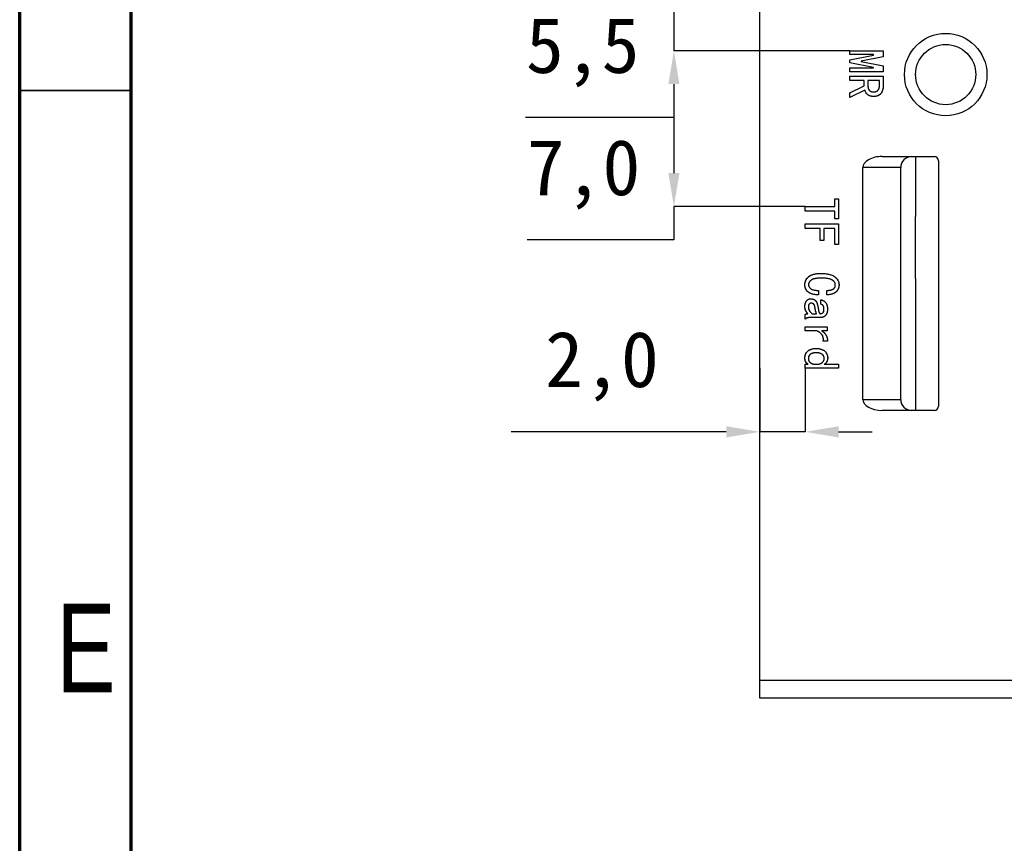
# Model space of a CAD drawing. Header units: millimetres. Extents: x 1635 to 1825, y 2196 to 2483.
# Tile 10 of 14: x 1635 to 1679, y 2406 to 2442. Entities that reach past the tile are written whole.
import ezdxf

# ---------------------------------------------------------------- set-up
doc = ezdxf.new("R2010")
doc.units = ezdxf.units.MM
doc.styles.add('SLDTEXTSTYLE1', font='TXT', dxfattribs={"width": 0.75})
doc.styles.add('样式 1', font='simhei.ttf', dxfattribs={"height": 2.5})
doc.dimstyles.new('1', dxfattribs={"dimtxt": 2.5, "dimasz": 1.5, "dimexe": 0, "dimexo": 0, "dimgap": 1.524, "dimtad": 1, "dimtih": 1, "dimtoh": 1, "dimdec": 1, "dimzin": 1, "dimtxsty": '样式 1', "dimcen": 2.5, "dimclrd": 3, "dimclre": 3, "dimclrt": 3, "dimadec": 3, "dimazin": 0, "dimtfac": 1, "dimtdec": 1, "dimtmove": 0, "dimatfit": 3, "dimfxl": 1, "dimtfillclr": 3, "dimtzin": 1, "dimarcsym": 0})

# ---------------------------------------------------------------- blocks, each defined once
blk = doc.blocks.new('*D10')
at = {"color": 3, "lineweight": -2, "transparency": 16777216}
for p, q in [((1664.353, 2448.049), (1664.353, 2449.549)), ((1672.249, 2446.549), (1664.353, 2446.549)), ((1664.353, 2446.549), (1664.353, 2441.091)), ((1672.249, 2441.091), (1664.353, 2441.091)), ((1664.353, 2439.591), (1664.353, 2438.091)), ((1664.353, 2438.091), (1657.689, 2438.091))]:
    blk.add_line(p, q, dxfattribs=at)
at = {"color": 3, "transparency": 16777216}
for points in [[(1664.103, 2448.049), (1664.603, 2448.049), (1664.353, 2446.549)], [(1664.103, 2439.591), (1664.603, 2439.591), (1664.353, 2441.091)]]:
    blk.add_solid(points, dxfattribs=at)
at = {"layer": 'Defpoints', "color": 0, "transparency": 16777216}
for p in [(1672.249, 2446.549), (1664.353, 2441.091), (1672.249, 2441.091)]:
    blk.add_point(p, dxfattribs=at)
at = {"color": 3, "transparency": 16777216, "insert": (1660.259, 2441.019), "char_height": 2.5, "attachment_point": 5, "style": '样式 1'}
blk.add_mtext('5,5', dxfattribs=at)
blk = doc.blocks.new('*D11')
at = {"color": 3, "lineweight": -2, "transparency": 16777216}
for p, q in [((1672.249, 2441.091), (1664.353, 2441.091)), ((1664.353, 2439.591), (1664.353, 2435.598)), ((1670.249, 2434.098), (1664.353, 2434.098)), ((1664.353, 2434.098), (1664.353, 2432.598)), ((1664.353, 2432.598), (1657.759, 2432.598))]:
    blk.add_line(p, q, dxfattribs=at)
at = {"color": 3, "transparency": 16777216}
for points in [[(1664.103, 2439.591), (1664.603, 2439.591), (1664.353, 2441.091)], [(1664.103, 2435.598), (1664.603, 2435.598), (1664.353, 2434.098)]]:
    blk.add_solid(points, dxfattribs=at)
at = {"layer": 'Defpoints', "color": 0, "transparency": 16777216}
for p in [(1672.249, 2441.091), (1664.353, 2434.098), (1670.249, 2434.098)]:
    blk.add_point(p, dxfattribs=at)
at = {"color": 3, "transparency": 16777216, "insert": (1660.294, 2435.534), "char_height": 2.5, "attachment_point": 5, "style": '样式 1'}
blk.add_mtext('7,0', dxfattribs=at)
blk = doc.blocks.new('*D12')
at = {"color": 3, "lineweight": -2, "transparency": 16777216}
for p, q in [((1668.205, 2426.844), (1668.205, 2423.988)), ((1670.249, 2426.844), (1670.249, 2423.988)), ((1666.705, 2423.988), (1657.045, 2423.988)), ((1670.249, 2423.988), (1668.205, 2423.988)), ((1671.749, 2423.988), (1673.249, 2423.988))]:
    blk.add_line(p, q, dxfattribs=at)
at = {"color": 3, "transparency": 16777216}
for points in [[(1666.705, 2424.238), (1666.705, 2423.738), (1668.205, 2423.988)], [(1671.749, 2424.238), (1671.749, 2423.738), (1670.249, 2423.988)]]:
    blk.add_solid(points, dxfattribs=at)
at = {"layer": 'Defpoints', "color": 0, "transparency": 16777216}
for p in [(1668.205, 2426.844), (1670.249, 2426.844), (1668.205, 2423.988)]:
    blk.add_point(p, dxfattribs=at)
at = {"color": 3, "transparency": 16777216, "insert": (1661.125, 2426.923), "char_height": 2.5, "attachment_point": 5, "style": '样式 1'}
blk.add_mtext('2,0', dxfattribs=at)

msp = doc.modelspace()

# ---------------------------------------------------------------- linework, layer by layer
at = {"color": 7, "linetype": 'Continuous', "lineweight": 70}
for p, q in [((1634.978, 2195.802), (1634.978, 2482.802)), ((1639.978, 2200.802), (1639.978, 2477.802))]:
    msp.add_line(p, q, dxfattribs=at)
at = {"color": 7, "linetype": 'Continuous', "lineweight": 25}
for p, q in [((1668.205, 2412.845), (1668.205, 2471.245)), ((1672.249, 2441.091), (1673.749, 2441.091)), ((1672.249, 2440.915), (1672.249, 2441.091)), ((1673.319, 2440.915), (1672.249, 2440.915)), ((1672.249, 2440.687), (1673.319, 2440.898)), ((1673.749, 2440.819), (1672.758, 2440.626)), ((1673.319, 2440.898), (1673.319, 2440.915)), ((1673.749, 2441.091), (1673.749, 2440.819)), ((1672.249, 2440.547), (1672.249, 2440.687)), ((1673.319, 2440.337), (1672.249, 2440.547)), ((1672.758, 2440.626), (1672.758, 2440.608)), ((1672.758, 2440.608), (1673.749, 2440.415)), ((1673.749, 2440.415), (1673.749, 2440.144)), ((1672.249, 2440.319), (1673.319, 2440.319)), ((1672.249, 2440.144), (1672.249, 2440.319)), ((1673.749, 2440.144), (1672.249, 2440.144)), ((1672.249, 2439.951), (1673.749, 2439.951)), ((1672.249, 2439.749), (1672.249, 2439.951)), ((1673.319, 2440.319), (1673.319, 2440.337)), ((1673.749, 2439.951), (1673.749, 2439.512)), ((1672.898, 2439.749), (1672.249, 2439.749)), ((1672.249, 2439.205), (1672.898, 2439.521)), ((1672.898, 2439.521), (1672.898, 2439.749)), ((1673.582, 2439.749), (1673.065, 2439.749)), ((1673.065, 2439.749), (1673.065, 2439.503)), ((1673.582, 2439.556), (1673.582, 2439.749)), ((1672.925, 2439.328), (1672.249, 2438.994)), ((1672.249, 2438.994), (1672.249, 2439.205)), ((1673.702, 2436.345), (1676.035, 2436.345)), ((1675.205, 2436.345), (1675.205, 2433.65)), ((1676.235, 2436.145), (1676.235, 2425.145)), ((1672.835, 2425.445), (1672.835, 2435.845)), ((1674.535, 2435.845), (1672.835, 2435.845)), ((1674.535, 2425.445), (1674.535, 2435.845)), ((1671.582, 2434.449), (1671.749, 2434.449)), ((1671.582, 2434.098), (1671.582, 2434.449)), ((1671.749, 2434.449), (1671.749, 2433.545)), ((1670.249, 2434.098), (1671.582, 2434.098)), ((1670.249, 2433.896), (1670.249, 2434.098)), ((1671.582, 2433.896), (1670.249, 2433.896)), ((1671.582, 2433.545), (1671.582, 2433.896)), ((1670.249, 2433.317), (1671.749, 2433.317)), ((1670.249, 2433.116), (1670.249, 2433.317)), ((1671.749, 2433.545), (1671.582, 2433.545)), ((1671.749, 2433.317), (1671.749, 2432.396)), ((1675.205, 2430.865), (1675.205, 2433.65)), ((1670.925, 2433.116), (1670.249, 2433.116)), ((1670.925, 2432.572), (1670.925, 2433.116)), ((1671.091, 2433.116), (1671.091, 2432.572)), ((1671.582, 2433.116), (1671.091, 2433.116)), ((1671.582, 2432.396), (1671.582, 2433.116)), ((1671.091, 2432.572), (1670.925, 2432.572)), ((1671.749, 2432.396), (1671.582, 2432.396)), ((1675.205, 2430.865), (1675.205, 2424.945)), ((1670.846, 2430.335), (1670.846, 2430.133)), ((1671.214, 2430.142), (1671.214, 2430.335)), ((1670.942, 2429.721), (1670.942, 2429.914)), ((1670.249, 2429.045), (1670.249, 2429.256)), ((1670.916, 2429.116), (1670.433, 2429.116)), ((1670.574, 2429.291), (1670.749, 2429.291)), ((1670.249, 2428.703), (1671.232, 2428.703)), ((1670.249, 2428.528), (1670.249, 2428.703)), ((1670.749, 2428.528), (1670.249, 2428.528)), ((1671.232, 2428.528), (1670.977, 2428.528)), ((1671.232, 2428.703), (1671.232, 2428.528)), ((1671.249, 2428.054), (1671.056, 2428.054)), ((1670.249, 2427.019), (1670.381, 2427.019)), ((1670.249, 2426.844), (1670.249, 2427.019)), ((1671.749, 2426.844), (1670.249, 2426.844)), ((1671.1, 2427.019), (1671.749, 2427.019)), ((1671.749, 2427.019), (1671.749, 2426.844)), ((1672.835, 2425.445), (1674.535, 2425.445)), ((1676.035, 2424.945), (1673.702, 2424.945)), ((1668.205, 2412.845), (1692.905, 2412.845)), ((1668.205, 2412.045), (1668.205, 2412.845)), ((1692.905, 2412.045), (1668.205, 2412.045))]:
    msp.add_line(p, q, dxfattribs=at)
at = {"color": 7, "linetype": 'Continuous', "lineweight": 35}
msp.add_line((1639.978, 2439.302), (1634.978, 2439.302), dxfattribs=at)
at = {"color": 7, "linetype": 'Continuous', "flags": 128}
for points in [[(1672.249, 2440.144), (1672.249, 2440.319), (1672.249, 2440.319), (1673.319, 2440.319), (1673.319, 2440.319), (1673.319, 2440.337), (1673.319, 2440.337), (1672.249, 2440.547), (1672.249, 2440.547), (1672.249, 2440.687), (1672.249, 2440.687), (1673.319, 2440.898), (1673.319, 2440.898), (1673.319, 2440.915), (1673.319, 2440.915), (1672.249, 2440.915), (1672.249, 2440.915), (1672.249, 2441.091), (1672.249, 2441.091), (1673.749, 2441.091), (1673.749, 2441.091), (1673.749, 2440.819), (1673.749, 2440.819), (1672.758, 2440.626), (1672.758, 2440.626), (1672.758, 2440.608), (1672.758, 2440.608), (1673.749, 2440.415), (1673.749, 2440.415), (1673.749, 2440.144), (1673.749, 2440.144), (1672.249, 2440.144)], [(1672.249, 2438.994), (1672.249, 2439.205), (1672.249, 2439.205), (1672.898, 2439.521), (1672.898, 2439.521), (1672.898, 2439.749), (1672.898, 2439.749), (1672.249, 2439.749), (1672.249, 2439.749), (1672.249, 2439.951), (1672.249, 2439.951), (1673.749, 2439.951), (1673.749, 2439.951), (1673.749, 2439.512), (1673.749, 2439.512), (1673.748, 2439.461), (1673.743, 2439.412), (1673.735, 2439.365), (1673.724, 2439.321), (1673.71, 2439.28), (1673.692, 2439.241), (1673.672, 2439.204), (1673.648, 2439.17), (1673.621, 2439.139), (1673.59, 2439.112), (1673.555, 2439.09), (1673.516, 2439.071), (1673.472, 2439.057), (1673.426, 2439.046), (1673.374, 2439.04), (1673.319, 2439.038), (1673.319, 2439.038), (1673.277, 2439.04), (1673.236, 2439.044), (1673.199, 2439.051), (1673.164, 2439.06), (1673.131, 2439.072), (1673.101, 2439.088), (1673.073, 2439.106), (1673.047, 2439.126), (1673.004, 2439.171), (1672.968, 2439.22), (1672.942, 2439.273), (1672.925, 2439.328), (1672.925, 2439.328), (1672.249, 2438.994)], [(1673.319, 2439.24), (1673.349, 2439.241), (1673.377, 2439.245), (1673.404, 2439.25), (1673.429, 2439.259), (1673.452, 2439.269), (1673.474, 2439.282), (1673.494, 2439.297), (1673.512, 2439.314), (1673.529, 2439.335), (1673.543, 2439.358), (1673.555, 2439.383), (1673.565, 2439.412), (1673.573, 2439.444), (1673.578, 2439.478), (1673.581, 2439.516), (1673.582, 2439.556), (1673.582, 2439.556), (1673.582, 2439.749), (1673.582, 2439.749), (1673.065, 2439.749), (1673.065, 2439.749), (1673.065, 2439.503), (1673.065, 2439.503), (1673.068, 2439.452), (1673.079, 2439.404), (1673.097, 2439.36), (1673.122, 2439.319), (1673.137, 2439.3), (1673.156, 2439.285), (1673.176, 2439.271), (1673.2, 2439.26), (1673.226, 2439.251), (1673.254, 2439.245), (1673.286, 2439.241), (1673.319, 2439.24)], [(1671.582, 2433.545), (1671.582, 2433.896), (1671.582, 2433.896), (1670.249, 2433.896), (1670.249, 2433.896), (1670.249, 2434.098), (1670.249, 2434.098), (1671.582, 2434.098), (1671.582, 2434.098), (1671.582, 2434.449), (1671.582, 2434.449), (1671.749, 2434.449), (1671.749, 2434.449), (1671.749, 2433.545), (1671.749, 2433.545), (1671.582, 2433.545)], [(1671.582, 2432.396), (1671.582, 2433.116), (1671.582, 2433.116), (1671.091, 2433.116), (1671.091, 2433.116), (1671.091, 2432.572), (1671.091, 2432.572), (1670.925, 2432.572), (1670.925, 2432.572), (1670.925, 2433.116), (1670.925, 2433.116), (1670.249, 2433.116), (1670.249, 2433.116), (1670.249, 2433.317), (1670.249, 2433.317), (1671.749, 2433.317), (1671.749, 2433.317), (1671.749, 2432.396), (1671.749, 2432.396), (1671.582, 2432.396)], [(1670.846, 2430.133), (1670.765, 2430.137), (1670.691, 2430.145), (1670.623, 2430.157), (1670.561, 2430.173), (1670.504, 2430.192), (1670.454, 2430.215), (1670.41, 2430.243), (1670.372, 2430.273), (1670.339, 2430.307), (1670.311, 2430.343), (1670.286, 2430.38), (1670.267, 2430.418), (1670.251, 2430.459), (1670.24, 2430.501), (1670.234, 2430.544), (1670.232, 2430.589), (1670.232, 2430.589), (1670.234, 2430.641), (1670.242, 2430.691), (1670.256, 2430.738), (1670.274, 2430.784), (1670.298, 2430.828), (1670.328, 2430.871), (1670.363, 2430.911), (1670.402, 2430.949), (1670.449, 2430.984), (1670.501, 2431.014), (1670.56, 2431.04), (1670.625, 2431.061), (1670.697, 2431.077), (1670.775, 2431.089), (1670.86, 2431.096), (1670.951, 2431.098), (1670.951, 2431.098), (1671.051, 2431.096), (1671.144, 2431.089), (1671.231, 2431.078), (1671.311, 2431.062), (1671.384, 2431.041), (1671.451, 2431.016), (1671.511, 2430.987), (1671.565, 2430.953), (1671.612, 2430.916), (1671.653, 2430.875), (1671.688, 2430.833), (1671.716, 2430.788), (1671.738, 2430.74), (1671.754, 2430.689), (1671.763, 2430.636), (1671.767, 2430.58), (1671.767, 2430.58), (1671.764, 2430.533), (1671.758, 2430.488), (1671.746, 2430.445), (1671.731, 2430.404), (1671.71, 2430.365), (1671.685, 2430.328), (1671.656, 2430.293), (1671.622, 2430.26), (1671.584, 2430.231), (1671.542, 2430.205), (1671.497, 2430.184), (1671.448, 2430.167), (1671.395, 2430.155), (1671.338, 2430.146), (1671.278, 2430.142), (1671.214, 2430.142), (1671.214, 2430.142), (1671.214, 2430.335), (1671.214, 2430.335), (1671.261, 2430.336), (1671.304, 2430.339), (1671.345, 2430.344), (1671.383, 2430.35), (1671.417, 2430.359), (1671.449, 2430.369), (1671.478, 2430.382), (1671.504, 2430.396), (1671.526, 2430.412), (1671.546, 2430.431), (1671.562, 2430.451), (1671.576, 2430.473), (1671.586, 2430.497), (1671.594, 2430.523), (1671.598, 2430.551), (1671.6, 2430.58), (1671.6, 2430.58), (1671.598, 2430.615), (1671.591, 2430.647), (1671.58, 2430.678), (1671.564, 2430.707), (1671.543, 2430.733), (1671.518, 2430.759), (1671.489, 2430.782), (1671.455, 2430.804), (1671.416, 2430.823), (1671.371, 2430.84), (1671.319, 2430.855), (1671.261, 2430.867), (1671.197, 2430.876), (1671.127, 2430.882), (1671.051, 2430.886), (1670.968, 2430.887), (1670.968, 2430.887), (1670.892, 2430.886), (1670.822, 2430.882), (1670.758, 2430.876), (1670.7, 2430.867), (1670.647, 2430.855), (1670.601, 2430.84), (1670.56, 2430.823), (1670.525, 2430.804), (1670.495, 2430.783), (1670.47, 2430.759), (1670.448, 2430.735), (1670.43, 2430.709), (1670.416, 2430.681), (1670.406, 2430.652), (1670.4, 2430.621), (1670.398, 2430.589), (1670.398, 2430.589), (1670.4, 2430.566), (1670.404, 2430.542), (1670.411, 2430.519), (1670.421, 2430.497), (1670.434, 2430.476), (1670.45, 2430.454), (1670.469, 2430.434), (1670.49, 2430.414), (1670.516, 2430.395), (1670.547, 2430.379), (1670.583, 2430.366), (1670.625, 2430.355), (1670.672, 2430.346), (1670.725, 2430.34), (1670.783, 2430.336), (1670.846, 2430.335), (1670.846, 2430.335), (1670.846, 2430.133)], [(1670.249, 2429.045), (1670.249, 2429.256), (1670.249, 2429.256), (1670.27, 2429.271), (1670.297, 2429.282), (1670.331, 2429.289), (1670.372, 2429.291), (1670.372, 2429.291), (1670.339, 2429.323), (1670.311, 2429.359), (1670.286, 2429.398), (1670.267, 2429.44), (1670.251, 2429.485), (1670.24, 2429.53), (1670.234, 2429.577), (1670.232, 2429.624), (1670.232, 2429.624), (1670.233, 2429.659), (1670.236, 2429.692), (1670.241, 2429.723), (1670.249, 2429.754), (1670.259, 2429.783), (1670.271, 2429.81), (1670.285, 2429.836), (1670.302, 2429.861), (1670.32, 2429.884), (1670.341, 2429.903), (1670.363, 2429.92), (1670.387, 2429.934), (1670.414, 2429.944), (1670.441, 2429.951), (1670.472, 2429.956), (1670.504, 2429.958), (1670.504, 2429.958), (1670.536, 2429.956), (1670.566, 2429.952), (1670.595, 2429.945), (1670.622, 2429.936), (1670.647, 2429.924), (1670.671, 2429.908), (1670.694, 2429.89), (1670.714, 2429.87), (1670.733, 2429.847), (1670.75, 2429.82), (1670.766, 2429.791), (1670.78, 2429.758), (1670.792, 2429.722), (1670.803, 2429.684), (1670.812, 2429.643), (1670.819, 2429.598), (1670.819, 2429.598), (1670.829, 2429.539), (1670.839, 2429.483), (1670.85, 2429.431), (1670.863, 2429.383), (1670.87, 2429.361), (1670.877, 2429.343), (1670.885, 2429.327), (1670.894, 2429.314), (1670.903, 2429.304), (1670.913, 2429.297), (1670.923, 2429.292), (1670.933, 2429.291), (1670.933, 2429.291), (1670.96, 2429.294), (1670.986, 2429.301), (1671.012, 2429.313), (1671.039, 2429.33), (1671.051, 2429.342), (1671.062, 2429.356), (1671.071, 2429.373), (1671.078, 2429.393), (1671.084, 2429.416), (1671.088, 2429.441), (1671.09, 2429.47), (1671.091, 2429.502), (1671.091, 2429.502), (1671.089, 2429.551), (1671.081, 2429.592), (1671.069, 2429.627), (1671.052, 2429.655), (1671.03, 2429.677), (1671.004, 2429.695), (1670.975, 2429.71), (1670.942, 2429.721), (1670.942, 2429.721), (1670.942, 2429.914), (1670.942, 2429.914), (1670.976, 2429.908), (1671.009, 2429.899), (1671.039, 2429.888), (1671.068, 2429.873), (1671.095, 2429.856), (1671.12, 2429.835), (1671.144, 2429.812), (1671.166, 2429.786), (1671.185, 2429.758), (1671.202, 2429.728), (1671.217, 2429.695), (1671.228, 2429.66), (1671.237, 2429.624), (1671.244, 2429.585), (1671.248, 2429.544), (1671.249, 2429.502), (1671.249, 2429.502), (1671.248, 2429.455), (1671.244, 2429.411), (1671.237, 2429.37), (1671.227, 2429.333), (1671.215, 2429.298), (1671.2, 2429.266), (1671.182, 2429.238), (1671.161, 2429.212), (1671.138, 2429.189), (1671.113, 2429.17), (1671.086, 2429.153), (1671.056, 2429.14), (1671.024, 2429.129), (1670.991, 2429.122), (1670.954, 2429.117), (1670.916, 2429.116), (1670.916, 2429.116), (1670.433, 2429.116), (1670.433, 2429.116), (1670.408, 2429.115), (1670.383, 2429.111), (1670.359, 2429.106), (1670.337, 2429.098), (1670.293, 2429.076), (1670.249, 2429.045)], [(1670.574, 2429.291), (1670.749, 2429.291), (1670.749, 2429.291), (1670.733, 2429.343), (1670.718, 2429.392), (1670.711, 2429.42), (1670.704, 2429.457), (1670.696, 2429.501), (1670.688, 2429.554), (1670.688, 2429.554), (1670.683, 2429.586), (1670.677, 2429.614), (1670.671, 2429.64), (1670.664, 2429.663), (1670.656, 2429.682), (1670.646, 2429.7), (1670.637, 2429.714), (1670.626, 2429.725), (1670.603, 2429.742), (1670.578, 2429.755), (1670.551, 2429.762), (1670.521, 2429.765), (1670.521, 2429.765), (1670.496, 2429.762), (1670.472, 2429.755), (1670.45, 2429.742), (1670.429, 2429.725), (1670.412, 2429.703), (1670.399, 2429.676), (1670.392, 2429.644), (1670.389, 2429.607), (1670.389, 2429.607), (1670.392, 2429.566), (1670.401, 2429.525), (1670.414, 2429.481), (1670.433, 2429.436), (1670.459, 2429.392), (1670.491, 2429.353), (1670.529, 2429.32), (1670.574, 2429.291)], [(1671.056, 2428.054), (1671.061, 2428.095), (1671.063, 2428.134), (1671.062, 2428.172), (1671.057, 2428.208), (1671.05, 2428.242), (1671.039, 2428.274), (1671.025, 2428.306), (1671.008, 2428.335), (1670.987, 2428.363), (1670.964, 2428.39), (1670.937, 2428.415), (1670.906, 2428.44), (1670.872, 2428.464), (1670.834, 2428.486), (1670.793, 2428.508), (1670.749, 2428.528), (1670.749, 2428.528), (1670.249, 2428.528), (1670.249, 2428.528), (1670.249, 2428.703), (1670.249, 2428.703), (1671.232, 2428.703), (1671.232, 2428.703), (1671.232, 2428.528), (1671.232, 2428.528), (1670.977, 2428.528), (1670.977, 2428.528), (1671.011, 2428.507), (1671.043, 2428.486), (1671.072, 2428.463), (1671.099, 2428.439), (1671.123, 2428.414), (1671.146, 2428.387), (1671.166, 2428.359), (1671.183, 2428.33), (1671.199, 2428.3), (1671.212, 2428.269), (1671.223, 2428.236), (1671.233, 2428.202), (1671.24, 2428.167), (1671.245, 2428.13), (1671.248, 2428.093), (1671.249, 2428.054), (1671.249, 2428.054), (1671.056, 2428.054)], [(1670.249, 2426.844), (1670.249, 2427.019), (1670.249, 2427.019), (1670.381, 2427.019), (1670.381, 2427.019), (1670.344, 2427.046), (1670.313, 2427.076), (1670.287, 2427.108), (1670.267, 2427.142), (1670.251, 2427.179), (1670.24, 2427.219), (1670.234, 2427.262), (1670.232, 2427.309), (1670.232, 2427.309), (1670.234, 2427.351), (1670.239, 2427.393), (1670.249, 2427.433), (1670.263, 2427.471), (1670.281, 2427.507), (1670.303, 2427.542), (1670.329, 2427.575), (1670.359, 2427.607), (1670.392, 2427.636), (1670.43, 2427.66), (1670.472, 2427.682), (1670.518, 2427.699), (1670.568, 2427.712), (1670.621, 2427.722), (1670.679, 2427.728), (1670.74, 2427.73), (1670.74, 2427.73), (1670.802, 2427.728), (1670.86, 2427.722), (1670.914, 2427.712), (1670.964, 2427.699), (1671.01, 2427.682), (1671.053, 2427.66), (1671.092, 2427.636), (1671.126, 2427.607), (1671.157, 2427.575), (1671.184, 2427.542), (1671.207, 2427.507), (1671.225, 2427.471), (1671.239, 2427.433), (1671.25, 2427.393), (1671.256, 2427.351), (1671.258, 2427.309), (1671.258, 2427.309), (1671.255, 2427.262), (1671.248, 2427.219), (1671.235, 2427.179), (1671.218, 2427.142), (1671.196, 2427.108), (1671.169, 2427.076), (1671.137, 2427.046), (1671.1, 2427.019), (1671.1, 2427.019), (1671.749, 2427.019), (1671.749, 2427.019), (1671.749, 2426.844), (1671.749, 2426.844), (1670.249, 2426.844)], [(1670.74, 2427.019), (1670.781, 2427.02), (1670.819, 2427.024), (1670.855, 2427.029), (1670.889, 2427.038), (1670.921, 2427.048), (1670.951, 2427.061), (1670.978, 2427.076), (1671.004, 2427.093), (1671.026, 2427.113), (1671.046, 2427.133), (1671.062, 2427.154), (1671.076, 2427.176), (1671.086, 2427.199), (1671.094, 2427.223), (1671.098, 2427.247), (1671.1, 2427.273), (1671.1, 2427.273), (1671.098, 2427.305), (1671.094, 2427.335), (1671.086, 2427.363), (1671.076, 2427.388), (1671.062, 2427.412), (1671.046, 2427.434), (1671.026, 2427.453), (1671.004, 2427.471), (1670.978, 2427.486), (1670.951, 2427.5), (1670.921, 2427.511), (1670.889, 2427.52), (1670.855, 2427.527), (1670.819, 2427.532), (1670.781, 2427.536), (1670.74, 2427.537), (1670.74, 2427.537), (1670.7, 2427.536), (1670.662, 2427.532), (1670.626, 2427.527), (1670.592, 2427.52), (1670.561, 2427.511), (1670.532, 2427.5), (1670.506, 2427.486), (1670.481, 2427.471), (1670.46, 2427.453), (1670.441, 2427.434), (1670.426, 2427.412), (1670.413, 2427.388), (1670.402, 2427.363), (1670.395, 2427.335), (1670.391, 2427.305), (1670.389, 2427.273), (1670.389, 2427.273), (1670.391, 2427.247), (1670.395, 2427.223), (1670.402, 2427.199), (1670.413, 2427.176), (1670.426, 2427.154), (1670.441, 2427.133), (1670.46, 2427.113), (1670.481, 2427.093), (1670.506, 2427.076), (1670.532, 2427.061), (1670.561, 2427.048), (1670.592, 2427.038), (1670.626, 2427.029), (1670.662, 2427.024), (1670.7, 2427.02), (1670.74, 2427.019)]]:
    msp.add_lwpolyline(points, dxfattribs=at)
at = {"color": 7, "linetype": 'Continuous', "lineweight": 25}
for radius in [1.85, 1.35]:
    msp.add_circle((1676.555, 2440.02), radius, dxfattribs=at)
for centre, radius, start, end in [((1675.035, 2435.845), 0.5, 90, 180), ((1676.035, 2436.145), 0.2, 0, 90), ((1675.035, 2425.445), 0.5, 180, 270), ((1676.035, 2425.145), 0.2, 270, 0)]:
    msp.add_arc(centre, radius, start, end, dxfattribs=at)
for centre, start_param, end_param in [((1673.702, 2435.845), 1.570796, 3.141593), ((1673.702, 2425.445), 3.141593, 4.712389)]:
    msp.add_ellipse(centre, major_axis=(0.867, 0), ratio=0.576683, start_param=start_param, end_param=end_param, dxfattribs=at)
for points, knots in [([(1673.065, 2439.503), (1673.066, 2439.486), (1673.067, 2439.453), (1673.078, 2439.405), (1673.096, 2439.359), (1673.116, 2439.325), (1673.137, 2439.3), (1673.155, 2439.284), (1673.176, 2439.27), (1673.2, 2439.259), (1673.226, 2439.25), (1673.255, 2439.244), (1673.286, 2439.241), (1673.308, 2439.24), (1673.319, 2439.24)], [0, 0, 0, 0, 0.122654, 0.240066, 0.354103, 0.469848, 0.527922, 0.585913, 0.64557, 0.707624, 0.773425, 0.843586, 0.91889, 1, 1, 1, 1]), ([(1673.319, 2439.24), (1673.329, 2439.24), (1673.349, 2439.241), (1673.377, 2439.244), (1673.404, 2439.25), (1673.429, 2439.258), (1673.452, 2439.269), (1673.474, 2439.281), (1673.494, 2439.297), (1673.513, 2439.314), (1673.53, 2439.335), (1673.544, 2439.358), (1673.556, 2439.384), (1673.565, 2439.413), (1673.573, 2439.444), (1673.579, 2439.479), (1673.582, 2439.516), (1673.582, 2439.542), (1673.582, 2439.556)], [0, 0, 0, 0, 0.063635, 0.1241506, 0.1821644, 0.2381081, 0.2919243, 0.345847, 0.398642, 0.4529001, 0.5083766, 0.5660975, 0.6263798, 0.6912817, 0.760333, 0.8345184, 0.914287, 1, 1, 1, 1]), ([(1673.749, 2439.512), (1673.749, 2439.495), (1673.748, 2439.461), (1673.744, 2439.412), (1673.736, 2439.366), (1673.724, 2439.322), (1673.711, 2439.28), (1673.693, 2439.241), (1673.672, 2439.204), (1673.649, 2439.169), (1673.622, 2439.138), (1673.59, 2439.111), (1673.555, 2439.089), (1673.515, 2439.07), (1673.472, 2439.056), (1673.424, 2439.045), (1673.373, 2439.039), (1673.338, 2439.039), (1673.319, 2439.038)], [0, 0, 0, 0, 0.070303, 0.137746, 0.202308, 0.264222, 0.324274, 0.382797, 0.440334, 0.497208, 0.553605, 0.609417, 0.667029, 0.726112, 0.788414, 0.854018, 0.924793, 1, 1, 1, 1]), ([(1673.319, 2439.038), (1673.305, 2439.038), (1673.277, 2439.039), (1673.237, 2439.043), (1673.199, 2439.05), (1673.164, 2439.06), (1673.131, 2439.072), (1673.101, 2439.087), (1673.072, 2439.105), (1673.039, 2439.132), (1673.003, 2439.17), (1672.967, 2439.219), (1672.94, 2439.272), (1672.93, 2439.309), (1672.925, 2439.328)], [0, 0, 0, 0, 0.080025, 0.156154, 0.228134, 0.296575, 0.362253, 0.425878, 0.488209, 0.54943, 0.668183, 0.781042, 0.891088, 1, 1, 1, 1]), ([(1670.232, 2430.589), (1670.232, 2430.606), (1670.233, 2430.641), (1670.241, 2430.691), (1670.255, 2430.739), (1670.274, 2430.785), (1670.298, 2430.829), (1670.327, 2430.872), (1670.363, 2430.912), (1670.402, 2430.95), (1670.449, 2430.986), (1670.502, 2431.016), (1670.561, 2431.042), (1670.627, 2431.062), (1670.699, 2431.078), (1670.777, 2431.09), (1670.862, 2431.097), (1670.921, 2431.098), (1670.951, 2431.098)], [0, 0, 0, 0, 0.052182, 0.102997, 0.153018, 0.203295, 0.2536, 0.305613, 0.359049, 0.414918, 0.473394, 0.534337, 0.599069, 0.668523, 0.742472, 0.822342, 0.908195, 1, 1, 1, 1]), ([(1670.951, 2431.098), (1670.984, 2431.098), (1671.049, 2431.097), (1671.142, 2431.09), (1671.229, 2431.079), (1671.309, 2431.063), (1671.383, 2431.043), (1671.45, 2431.018), (1671.511, 2430.989), (1671.565, 2430.954), (1671.612, 2430.917), (1671.653, 2430.877), (1671.688, 2430.834), (1671.717, 2430.788), (1671.739, 2430.74), (1671.755, 2430.689), (1671.765, 2430.636), (1671.766, 2430.599), (1671.767, 2430.58)], [0, 0, 0, 0, 0.092212, 0.178625, 0.259487, 0.334751, 0.405203, 0.471242, 0.533291, 0.59202, 0.647829, 0.700914, 0.751517, 0.800918, 0.849827, 0.898552, 0.948563, 1, 1, 1, 1]), ([(1670.968, 2430.887), (1670.943, 2430.887), (1670.894, 2430.887), (1670.824, 2430.883), (1670.76, 2430.877), (1670.701, 2430.868), (1670.649, 2430.856), (1670.602, 2430.842), (1670.561, 2430.825), (1670.526, 2430.805), (1670.496, 2430.784), (1670.47, 2430.76), (1670.448, 2430.736), (1670.43, 2430.709), (1670.415, 2430.681), (1670.405, 2430.652), (1670.399, 2430.621), (1670.399, 2430.6), (1670.398, 2430.589)], [0, 0, 0, 0, 0.106012, 0.204005, 0.2937, 0.376216, 0.450946, 0.519286, 0.580612, 0.63618, 0.687469, 0.735582, 0.781476, 0.825452, 0.868601, 0.91172, 0.955073, 1, 1, 1, 1]), ([(1671.6, 2430.58), (1671.6, 2430.592), (1671.599, 2430.614), (1671.592, 2430.647), (1671.58, 2430.678), (1671.565, 2430.707), (1671.544, 2430.734), (1671.518, 2430.76), (1671.489, 2430.783), (1671.454, 2430.805), (1671.415, 2430.825), (1671.369, 2430.842), (1671.317, 2430.856), (1671.259, 2430.868), (1671.195, 2430.877), (1671.125, 2430.883), (1671.049, 2430.887), (1670.996, 2430.887), (1670.968, 2430.887)], [0, 0, 0, 0, 0.0439017, 0.0865302, 0.1283757, 0.170561, 0.2140324, 0.2597575, 0.3078407, 0.3598033, 0.416148, 0.4780617, 0.5469996, 0.6227621, 0.7057735, 0.7958556, 0.8940218, 1, 1, 1, 1]), ([(1670.846, 2430.133), (1670.819, 2430.134), (1670.767, 2430.136), (1670.693, 2430.144), (1670.624, 2430.155), (1670.562, 2430.172), (1670.505, 2430.19), (1670.455, 2430.214), (1670.41, 2430.241), (1670.372, 2430.272), (1670.339, 2430.306), (1670.31, 2430.342), (1670.286, 2430.379), (1670.266, 2430.418), (1670.251, 2430.458), (1670.24, 2430.501), (1670.233, 2430.544), (1670.232, 2430.574), (1670.232, 2430.589)], [0, 0, 0, 0, 0.0934258, 0.1803973, 0.2608755, 0.3353561, 0.4043972, 0.4689519, 0.5293303, 0.586257, 0.6410159, 0.6939303, 0.7452668, 0.7957768, 0.8458656, 0.8962554, 0.9474305, 1, 1, 1, 1]), ([(1670.398, 2430.589), (1670.398, 2430.581), (1670.399, 2430.565), (1670.404, 2430.542), (1670.411, 2430.519), (1670.421, 2430.497), (1670.434, 2430.475), (1670.45, 2430.454), (1670.469, 2430.433), (1670.49, 2430.413), (1670.516, 2430.394), (1670.548, 2430.378), (1670.585, 2430.365), (1670.627, 2430.354), (1670.674, 2430.345), (1670.726, 2430.339), (1670.784, 2430.336), (1670.825, 2430.335), (1670.846, 2430.335)], [0, 0, 0, 0, 0.041309, 0.082754, 0.124213, 0.16644, 0.21053, 0.256186, 0.304572, 0.355738, 0.410781, 0.471682, 0.539269, 0.614647, 0.69743, 0.789593, 0.89036, 1, 1, 1, 1]), ([(1671.214, 2430.335), (1671.23, 2430.335), (1671.26, 2430.335), (1671.304, 2430.338), (1671.344, 2430.343), (1671.382, 2430.349), (1671.417, 2430.358), (1671.449, 2430.368), (1671.477, 2430.381), (1671.503, 2430.396), (1671.526, 2430.412), (1671.546, 2430.43), (1671.563, 2430.45), (1671.577, 2430.473), (1671.587, 2430.497), (1671.594, 2430.523), (1671.599, 2430.551), (1671.6, 2430.57), (1671.6, 2430.58)], [0, 0, 0, 0, 0.090441, 0.174773, 0.254451, 0.328365, 0.397051, 0.461785, 0.522226, 0.579008, 0.633024, 0.68456, 0.734971, 0.785158, 0.835783, 0.888052, 0.942145, 1, 1, 1, 1]), ([(1671.767, 2430.58), (1671.766, 2430.565), (1671.765, 2430.534), (1671.758, 2430.488), (1671.747, 2430.445), (1671.731, 2430.404), (1671.711, 2430.364), (1671.685, 2430.327), (1671.656, 2430.292), (1671.622, 2430.259), (1671.584, 2430.23), (1671.542, 2430.204), (1671.496, 2430.183), (1671.447, 2430.166), (1671.394, 2430.154), (1671.337, 2430.145), (1671.277, 2430.141), (1671.235, 2430.142), (1671.214, 2430.142)], [0, 0, 0, 0, 0.059115, 0.1163602, 0.1723638, 0.2272699, 0.2828216, 0.3385045, 0.3957526, 0.4550804, 0.515439, 0.5764778, 0.6393329, 0.7043663, 0.7726159, 0.844258, 0.9197786, 1, 1, 1, 1]), ([(1670.232, 2429.624), (1670.232, 2429.636), (1670.232, 2429.658), (1670.236, 2429.691), (1670.241, 2429.723), (1670.249, 2429.753), (1670.258, 2429.783), (1670.271, 2429.81), (1670.285, 2429.837), (1670.301, 2429.861), (1670.32, 2429.884), (1670.34, 2429.904), (1670.363, 2429.92), (1670.387, 2429.934), (1670.414, 2429.945), (1670.442, 2429.952), (1670.472, 2429.957), (1670.493, 2429.957), (1670.504, 2429.958)], [0, 0, 0, 0, 0.071184, 0.140051, 0.206044, 0.270518, 0.333564, 0.396065, 0.457625, 0.519064, 0.579661, 0.638062, 0.695659, 0.752776, 0.811239, 0.870998, 0.93413, 1, 1, 1, 1]), ([(1670.521, 2429.765), (1670.513, 2429.764), (1670.496, 2429.763), (1670.471, 2429.756), (1670.449, 2429.742), (1670.428, 2429.726), (1670.41, 2429.703), (1670.398, 2429.675), (1670.391, 2429.643), (1670.39, 2429.619), (1670.389, 2429.607)], [0, 0, 0, 0, 0.11039, 0.219079, 0.329442, 0.446431, 0.567811, 0.696329, 0.839108, 1, 1, 1, 1]), ([(1670.504, 2429.958), (1670.514, 2429.957), (1670.535, 2429.957), (1670.566, 2429.953), (1670.595, 2429.946), (1670.622, 2429.937), (1670.648, 2429.924), (1670.672, 2429.909), (1670.694, 2429.891), (1670.715, 2429.87), (1670.734, 2429.846), (1670.751, 2429.82), (1670.766, 2429.79), (1670.781, 2429.758), (1670.792, 2429.722), (1670.803, 2429.683), (1670.812, 2429.642), (1670.817, 2429.613), (1670.819, 2429.598)], [0, 0, 0, 0, 0.060634, 0.1181, 0.17406, 0.228442, 0.281539, 0.33467, 0.388669, 0.443192, 0.499771, 0.559522, 0.621942, 0.6888, 0.759822, 0.834804, 0.914988, 1, 1, 1, 1]), ([(1670.688, 2429.554), (1670.686, 2429.565), (1670.683, 2429.585), (1670.678, 2429.613), (1670.671, 2429.639), (1670.664, 2429.662), (1670.656, 2429.682), (1670.647, 2429.699), (1670.637, 2429.713), (1670.624, 2429.729), (1670.604, 2429.743), (1670.579, 2429.756), (1670.55, 2429.763), (1670.531, 2429.764), (1670.521, 2429.765)], [0, 0, 0, 0, 0.1064065, 0.2035701, 0.291915, 0.3714608, 0.4429285, 0.5079105, 0.5647503, 0.6161617, 0.7122121, 0.8057835, 0.9009675, 1, 1, 1, 1]), ([(1670.942, 2429.914), (1670.954, 2429.912), (1670.976, 2429.909), (1671.009, 2429.9), (1671.039, 2429.888), (1671.068, 2429.874), (1671.096, 2429.856), (1671.121, 2429.836), (1671.144, 2429.813), (1671.166, 2429.787), (1671.186, 2429.758), (1671.202, 2429.728), (1671.217, 2429.695), (1671.229, 2429.66), (1671.238, 2429.623), (1671.244, 2429.585), (1671.248, 2429.544), (1671.249, 2429.516), (1671.249, 2429.502)], [0, 0, 0, 0, 0.061059, 0.120426, 0.177916, 0.235076, 0.291519, 0.348986, 0.406942, 0.466751, 0.527323, 0.588894, 0.651745, 0.71645, 0.783175, 0.852336, 0.924309, 1, 1, 1, 1]), ([(1670.372, 2429.291), (1670.361, 2429.302), (1670.339, 2429.323), (1670.31, 2429.358), (1670.286, 2429.398), (1670.266, 2429.44), (1670.251, 2429.484), (1670.24, 2429.53), (1670.233, 2429.577), (1670.232, 2429.608), (1670.232, 2429.624)], [0, 0, 0, 0, 0.1238859, 0.2459927, 0.368878, 0.4940451, 0.620291, 0.7458671, 0.8717243, 1, 1, 1, 1]), ([(1670.389, 2429.607), (1670.39, 2429.593), (1670.391, 2429.566), (1670.4, 2429.523), (1670.414, 2429.479), (1670.433, 2429.435), (1670.457, 2429.391), (1670.49, 2429.352), (1670.529, 2429.318), (1670.558, 2429.3), (1670.574, 2429.291)], [0, 0, 0, 0, 0.1054565, 0.2171391, 0.3371291, 0.4652843, 0.5968724, 0.7277057, 0.8606363, 1, 1, 1, 1]), ([(1670.749, 2429.291), (1670.744, 2429.308), (1670.733, 2429.342), (1670.72, 2429.385), (1670.711, 2429.423), (1670.704, 2429.459), (1670.695, 2429.504), (1670.69, 2429.536), (1670.688, 2429.554)], [0, 0, 0, 0, 0.200406, 0.389172, 0.496587, 0.634755, 0.801896, 1, 1, 1, 1]), ([(1670.819, 2429.598), (1670.822, 2429.578), (1670.828, 2429.54), (1670.839, 2429.484), (1670.85, 2429.432), (1670.86, 2429.392), (1670.869, 2429.362), (1670.877, 2429.343), (1670.885, 2429.327), (1670.893, 2429.315), (1670.902, 2429.304), (1670.912, 2429.297), (1670.922, 2429.292), (1670.93, 2429.291), (1670.933, 2429.291)], [0, 0, 0, 0, 0.1755851, 0.3404473, 0.4956576, 0.6406985, 0.7063335, 0.7654615, 0.816318, 0.8620516, 0.9010094, 0.9362642, 0.9684985, 1, 1, 1, 1]), ([(1671.249, 2429.502), (1671.249, 2429.486), (1671.249, 2429.456), (1671.244, 2429.412), (1671.237, 2429.371), (1671.228, 2429.333), (1671.216, 2429.298), (1671.201, 2429.266), (1671.183, 2429.238), (1671.162, 2429.212), (1671.139, 2429.189), (1671.114, 2429.169), (1671.086, 2429.153), (1671.056, 2429.139), (1671.024, 2429.129), (1670.99, 2429.121), (1670.954, 2429.117), (1670.929, 2429.116), (1670.916, 2429.116)], [0, 0, 0, 0, 0.080507, 0.155746, 0.227133, 0.293956, 0.356887, 0.417628, 0.475623, 0.532092, 0.587813, 0.642367, 0.697765, 0.753776, 0.81139, 0.870916, 0.933995, 1, 1, 1, 1]), ([(1670.933, 2429.291), (1670.942, 2429.292), (1670.96, 2429.293), (1670.987, 2429.3), (1671.013, 2429.313), (1671.035, 2429.327), (1671.052, 2429.342), (1671.062, 2429.356), (1671.072, 2429.373), (1671.079, 2429.393), (1671.084, 2429.417), (1671.089, 2429.442), (1671.091, 2429.471), (1671.091, 2429.491), (1671.091, 2429.502)], [0, 0, 0, 0, 0.088388, 0.179535, 0.276694, 0.381811, 0.437912, 0.497639, 0.561773, 0.633584, 0.711809, 0.798751, 0.894614, 1, 1, 1, 1]), ([(1671.091, 2429.502), (1671.091, 2429.518), (1671.09, 2429.548), (1671.083, 2429.591), (1671.071, 2429.626), (1671.053, 2429.655), (1671.031, 2429.678), (1671.005, 2429.696), (1670.975, 2429.711), (1670.953, 2429.718), (1670.942, 2429.721)], [0, 0, 0, 0, 0.168711, 0.314718, 0.441784, 0.553546, 0.660079, 0.76812, 0.880388, 1, 1, 1, 1]), ([(1670.249, 2429.256), (1670.256, 2429.261), (1670.27, 2429.273), (1670.299, 2429.284), (1670.333, 2429.29), (1670.358, 2429.291), (1670.372, 2429.291)], [0, 0, 0, 0, 0.19747, 0.422832, 0.688651, 1, 1, 1, 1]), ([(1670.433, 2429.116), (1670.425, 2429.115), (1670.408, 2429.115), (1670.383, 2429.112), (1670.359, 2429.106), (1670.329, 2429.095), (1670.291, 2429.077), (1670.263, 2429.056), (1670.249, 2429.045)], [0, 0, 0, 0, 0.127613, 0.251348, 0.372337, 0.490261, 0.733537, 1, 1, 1, 1]), ([(1671.056, 2428.054), (1671.058, 2428.068), (1671.061, 2428.094), (1671.063, 2428.134), (1671.062, 2428.171), (1671.058, 2428.207), (1671.05, 2428.242), (1671.039, 2428.275), (1671.026, 2428.306), (1671.008, 2428.335), (1670.987, 2428.363), (1670.964, 2428.39), (1670.936, 2428.416), (1670.906, 2428.441), (1670.872, 2428.465), (1670.834, 2428.487), (1670.793, 2428.509), (1670.764, 2428.521), (1670.749, 2428.528)], [0, 0, 0, 0, 0.066623, 0.129708, 0.19065, 0.249392, 0.305829, 0.361119, 0.416349, 0.471188, 0.527162, 0.585199, 0.645362, 0.70883, 0.775975, 0.846841, 0.921523, 1, 1, 1, 1]), ([(1670.977, 2428.528), (1670.989, 2428.521), (1671.011, 2428.508), (1671.043, 2428.487), (1671.072, 2428.464), (1671.099, 2428.44), (1671.124, 2428.414), (1671.146, 2428.388), (1671.166, 2428.36), (1671.184, 2428.33), (1671.199, 2428.3), (1671.212, 2428.269), (1671.224, 2428.236), (1671.233, 2428.202), (1671.24, 2428.167), (1671.245, 2428.13), (1671.249, 2428.093), (1671.249, 2428.067), (1671.249, 2428.054)], [0, 0, 0, 0, 0.068569, 0.135198, 0.199495, 0.262201, 0.323222, 0.383656, 0.443115, 0.501819, 0.560837, 0.620223, 0.67997, 0.740706, 0.803412, 0.867213, 0.932308, 1, 1, 1, 1]), ([(1670.232, 2427.309), (1670.232, 2427.323), (1670.233, 2427.351), (1670.239, 2427.393), (1670.249, 2427.433), (1670.263, 2427.471), (1670.281, 2427.508), (1670.303, 2427.543), (1670.329, 2427.576), (1670.358, 2427.608), (1670.392, 2427.637), (1670.43, 2427.661), (1670.472, 2427.682), (1670.518, 2427.7), (1670.568, 2427.713), (1670.622, 2427.723), (1670.68, 2427.729), (1670.72, 2427.729), (1670.74, 2427.73)], [0, 0, 0, 0, 0.057663, 0.114071, 0.169002, 0.223809, 0.27826, 0.333352, 0.389653, 0.447994, 0.507729, 0.568247, 0.631284, 0.697173, 0.766297, 0.839405, 0.917044, 1, 1, 1, 1]), ([(1670.74, 2427.537), (1670.727, 2427.536), (1670.701, 2427.536), (1670.662, 2427.533), (1670.626, 2427.528), (1670.593, 2427.521), (1670.561, 2427.512), (1670.532, 2427.5), (1670.506, 2427.487), (1670.481, 2427.471), (1670.46, 2427.454), (1670.441, 2427.434), (1670.425, 2427.412), (1670.412, 2427.389), (1670.402, 2427.363), (1670.395, 2427.335), (1670.39, 2427.305), (1670.39, 2427.284), (1670.389, 2427.273)], [0, 0, 0, 0, 0.081575, 0.158185, 0.231351, 0.300065, 0.365305, 0.427698, 0.486928, 0.545021, 0.600656, 0.6551, 0.708343, 0.762649, 0.818016, 0.875298, 0.936011, 1, 1, 1, 1]), ([(1670.74, 2427.73), (1670.761, 2427.729), (1670.801, 2427.729), (1670.859, 2427.723), (1670.913, 2427.713), (1670.964, 2427.7), (1671.01, 2427.682), (1671.053, 2427.661), (1671.092, 2427.637), (1671.127, 2427.608), (1671.157, 2427.576), (1671.184, 2427.543), (1671.207, 2427.508), (1671.226, 2427.471), (1671.24, 2427.433), (1671.251, 2427.393), (1671.257, 2427.351), (1671.258, 2427.323), (1671.258, 2427.309)], [0, 0, 0, 0, 0.082286, 0.15973, 0.232675, 0.302077, 0.367839, 0.431142, 0.492262, 0.552507, 0.611279, 0.66793, 0.723278, 0.777677, 0.832191, 0.886788, 0.942802, 1, 1, 1, 1]), ([(1671.1, 2427.273), (1671.1, 2427.284), (1671.099, 2427.305), (1671.094, 2427.335), (1671.087, 2427.363), (1671.077, 2427.389), (1671.063, 2427.412), (1671.046, 2427.434), (1671.026, 2427.454), (1671.003, 2427.471), (1670.978, 2427.487), (1670.951, 2427.5), (1670.921, 2427.512), (1670.889, 2427.521), (1670.855, 2427.528), (1670.819, 2427.533), (1670.78, 2427.536), (1670.754, 2427.536), (1670.74, 2427.537)], [0, 0, 0, 0, 0.063197, 0.123129, 0.17984, 0.234734, 0.288973, 0.342691, 0.397338, 0.454275, 0.513259, 0.573457, 0.636249, 0.701889, 0.77098, 0.843206, 0.919474, 1, 1, 1, 1]), ([(1670.381, 2427.019), (1670.368, 2427.028), (1670.344, 2427.045), (1670.313, 2427.075), (1670.286, 2427.107), (1670.266, 2427.142), (1670.25, 2427.179), (1670.239, 2427.219), (1670.233, 2427.263), (1670.232, 2427.293), (1670.232, 2427.309)], [0, 0, 0, 0, 0.134085, 0.260708, 0.380444, 0.496566, 0.613112, 0.734637, 0.863658, 1, 1, 1, 1]), ([(1670.389, 2427.273), (1670.39, 2427.265), (1670.39, 2427.248), (1670.395, 2427.223), (1670.402, 2427.199), (1670.412, 2427.176), (1670.425, 2427.153), (1670.441, 2427.132), (1670.46, 2427.112), (1670.481, 2427.093), (1670.506, 2427.075), (1670.532, 2427.06), (1670.561, 2427.047), (1670.593, 2427.037), (1670.626, 2427.029), (1670.662, 2427.023), (1670.701, 2427.02), (1670.727, 2427.019), (1670.74, 2427.019)], [0, 0, 0, 0, 0.053775, 0.105657, 0.157486, 0.208883, 0.261848, 0.316095, 0.373093, 0.432526, 0.494571, 0.557108, 0.622615, 0.690552, 0.761709, 0.837203, 0.916038, 1, 1, 1, 1]), ([(1670.74, 2427.019), (1670.754, 2427.019), (1670.78, 2427.02), (1670.819, 2427.023), (1670.855, 2427.029), (1670.889, 2427.037), (1670.921, 2427.047), (1670.951, 2427.06), (1670.978, 2427.075), (1671.003, 2427.093), (1671.026, 2427.112), (1671.046, 2427.132), (1671.063, 2427.153), (1671.076, 2427.175), (1671.087, 2427.199), (1671.094, 2427.223), (1671.099, 2427.248), (1671.1, 2427.265), (1671.1, 2427.273)], [0, 0, 0, 0, 0.082864, 0.161327, 0.235834, 0.307348, 0.375654, 0.441516, 0.504971, 0.567828, 0.628485, 0.68565, 0.740392, 0.793348, 0.844344, 0.895688, 0.946891, 1, 1, 1, 1]), ([(1671.258, 2427.309), (1671.257, 2427.293), (1671.256, 2427.263), (1671.249, 2427.219), (1671.236, 2427.179), (1671.219, 2427.141), (1671.197, 2427.107), (1671.169, 2427.075), (1671.137, 2427.045), (1671.113, 2427.028), (1671.1, 2427.019)], [0, 0, 0, 0, 0.134814, 0.262635, 0.384094, 0.501577, 0.619328, 0.739496, 0.866709, 1, 1, 1, 1])]:
    msp.add_open_spline(points, degree=3, knots=knots, dxfattribs=at)
at = {"color": 7, "linetype": 'Continuous'}
msp.add_point((1675.205, 2440.02), dxfattribs=at)

# ---------------------------------------------------------------- texts
at = {"color": 7, "linetype": 'Continuous', "lineweight": 0, "insert": (1637.953, 2416.272), "char_height": 3.969, "attachment_point": 2, "style": 'SLDTEXTSTYLE1'}
msp.add_mtext('E', dxfattribs=at)

# ---------------------------------------------------------------- dimensions: what is measured, and where the dimension line sits
for base, p1, p2, picture, middle in [((1664.353, 2441.091), (1672.249, 2446.549), (1672.249, 2441.091), '*D10', (1660.259, 2441.019)), ((1664.353, 2434.098), (1672.249, 2441.091), (1670.249, 2434.098), '*D11', (1660.294, 2435.534))]:
    dim = msp.add_linear_dim(base=base, p1=p1, p2=p2, angle=90, dimstyle='1')
    dim.commit()
    dim.dimension.update_dxf_attribs({"geometry": picture, "text_midpoint": middle})
dim = msp.add_linear_dim(base=(1668.205, 2423.988), p1=(1670.249, 2426.844), p2=(1668.205, 2426.844), dimstyle='1')
dim.commit()
dim.dimension.update_dxf_attribs({"geometry": '*D12', "text_midpoint": (1661.125, 2426.923)})

doc.saveas('drawing.dxf')
